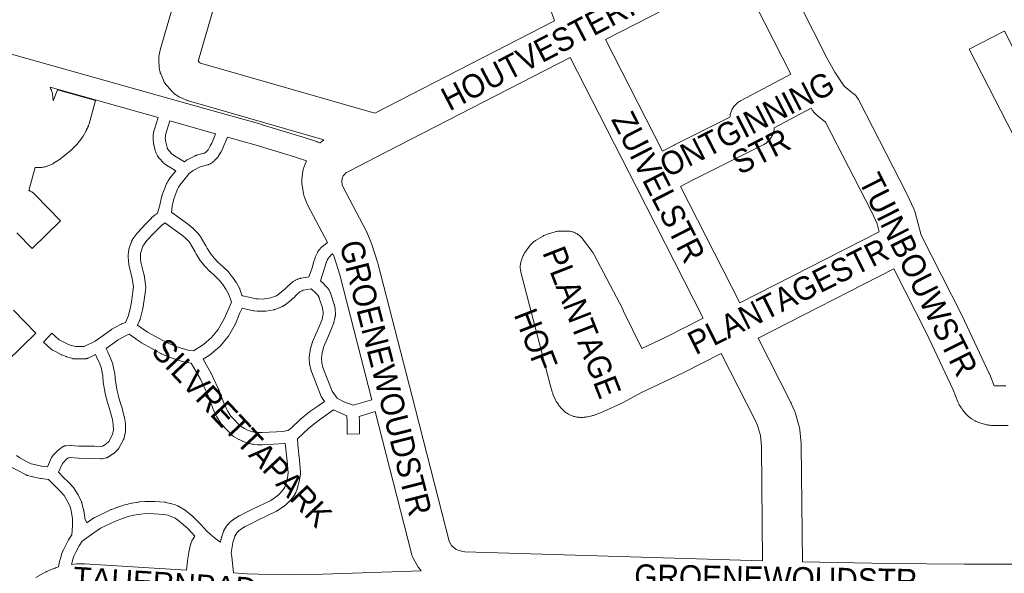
# Model space of a CAD drawing. Header units: metres. Extents: x 123819 to 142731, y 393440 to 405763.
# Tile 136 of 256: x 134286 to 134609, y 394400 to 394582. Entities that reach past the tile are written whole.
import ezdxf
from ezdxf.enums import TextEntityAlignment as Align

# ---------------------------------------------------------------- set-up
doc = ezdxf.new("R2010")
doc.units = ezdxf.units.M
doc.header["$MEASUREMENT"] = 0
for name, color, linetype, lineweight in [('gs-anno-wegen algemeen tekst', 7, 'Continuous', 0), ('gs-knt-fietspaden', 7, 'Continuous', 0), ('gs-knt-paden', 7, 'Continuous', 0), ('gs-knt-wegen algemeen', 7, 'Continuous', 0), ('gs-vlk-plantopografie wegen algemeen', 7, 'Continuous', 0)]:
    doc.layers.add(name, color=color, linetype=linetype, lineweight=lineweight)
doc.styles.add('1.25mm', font='arial.ttf', dxfattribs={"height": 0.002})
doc.styles.add('Style-Arial', font='arial.ttf')

msp = doc.modelspace()

# ---------------------------------------------------------------- linework, layer by layer
at = {"layer": 'gs-knt-fietspaden', "color": 7, "linetype": 'Continuous', "flags": 128}
for points in [[(134077.29, 394628.95), (134335.74, 394556.06), (134354.89, 394550.66), (134365.95, 394547.54), (134366.02, 394547.52), (134378.7, 394543.64), (134378.75, 394543.63), (134383.83, 394541.98), (134383.93, 394541.95), (134384, 394541.92), (134384.03, 394541.91), (134384.82, 394541.61), (134384.86, 394541.6), (134384.96, 394541.56)], [(134291.69, 394398.79), (134295.02, 394400.6), (134295.14, 394400.66), (134295.17, 394400.68), (134295.27, 394400.72), (134295.33, 394400.75), (134297.27, 394401.62), (134297.43, 394401.68), (134297.59, 394401.74), (134298.01, 394401.89), (134298.21, 394401.96), (134298.41, 394402.03), (134298.46, 394402.04), (134299.12, 394402.26)], [(134303.43, 394403.11), (134305.04, 394403.27), (134305.09, 394403.28), (134305.17, 394403.28), (134305.26, 394403.29), (134305.3, 394403.29), (134305.43, 394403.29), (134307.47, 394403.27), (134307.56, 394403.26), (134307.65, 394403.26), (134341.11, 394401.23)], [(134356.56, 394400.29), (134361.08, 394400.02), (134368.25, 394399.75), (134375.42, 394399.68), (134382.69, 394399.8), (134382.71, 394399.8), (134418.15, 394400.96)]]:
    msp.add_lwpolyline(points, dxfattribs=at)
at = {"layer": 'gs-knt-paden', "color": 7, "linetype": 'Continuous', "flags": 128}
for points in [[(134285.42, 394438.82), (134286.49, 394438.14), (134286.5, 394438.13), (134286.5, 394438.13), (134287.49, 394437.59), (134288.92, 394436.82), (134290.2, 394436.14), (134291.72, 394435.76), (134294, 394435.27), (134295.56, 394435.1), (134296.89, 394438.19), (134296.92, 394438.28), (134296.97, 394438.36), (134297.02, 394438.44), (134297.07, 394438.53), (134297.12, 394438.6), (134297.18, 394438.68), (134297.25, 394438.75), (134297.31, 394438.82), (134299.18, 394440.68), (134299.25, 394440.75), (134299.32, 394440.81), (134299.4, 394440.87), (134300.51, 394441.7), (134300.59, 394441.75), (134300.67, 394441.8), (134300.75, 394441.85), (134300.84, 394441.9), (134300.93, 394441.94), (134301.02, 394441.97), (134301.11, 394442), (134301.21, 394442.03), (134301.3, 394442.05), (134301.4, 394442.07), (134301.49, 394442.08), (134301.59, 394442.09), (134302.97, 394442.17), (134303.06, 394442.18), (134303.16, 394442.17), (134303.25, 394442.17), (134305.82, 394441.96), (134310.88, 394441.91), (134310.93, 394441.91), (134310.99, 394441.91), (134312.95, 394441.78), (134313.57, 394441.91), (134314.65, 394442.62), (134315.61, 394443.51), (134316.83, 394445.81), (134317.15, 394447.25), (134317.1, 394448.91), (134316.83, 394450.66), (134315.91, 394454.15), (134315.12, 394456.63), (134315.1, 394456.68), (134315.09, 394456.73), (134314.68, 394458.28), (134314.66, 394458.34), (134314.33, 394459.79), (134314.31, 394459.86), (134314.3, 394459.94), (134313.84, 394462.85), (134313.83, 394462.91), (134313.83, 394462.98), (134313.65, 394464.98), (134313.11, 394467.75), (134312.66, 394468.95), (134311.66, 394471.24), (134311.3, 394472), (134308.91, 394470.85), (134308.82, 394470.81), (134308.74, 394470.78), (134308.65, 394470.75), (134308.56, 394470.72), (134308.47, 394470.7), (134308.38, 394470.68), (134308.29, 394470.67), (134308.2, 394470.66), (134308.1, 394470.65), (134306.4, 394470.6), (134306.3, 394470.6), (134304.34, 394470.63), (134304.25, 394470.63), (134304.16, 394470.64), (134304.07, 394470.65), (134303.99, 394470.66), (134303.9, 394470.68), (134303.81, 394470.71), (134301.82, 394471.29), (134301.76, 394471.31), (134301.69, 394471.33), (134300.21, 394471.88), (134300.13, 394471.91), (134300.05, 394471.95), (134299.97, 394471.99), (134297.28, 394473.42), (134297.2, 394473.46), (134297.13, 394473.5), (134297.06, 394473.55), (134296.99, 394473.61), (134296.92, 394473.66), (134296.86, 394473.72), (134294.27, 394476.12, -0.329977), (134294.27, 394476.13), (134296.99, 394479.06, -0.343091), (134297.01, 394479.06), (134299.4, 394476.84), (134301.74, 394475.6), (134303.02, 394475.13), (134304.68, 394474.64), (134306.31, 394474.62), (134307.55, 394474.66), (134311.22, 394476.42), (134316.44, 394480.19), (134316.51, 394480.23), (134316.58, 394480.28), (134316.65, 394480.32), (134319.71, 394482), (134319.78, 394482.04), (134319.86, 394482.07), (134319.93, 394482.11), (134321.15, 394482.59), (134322.09, 394484.85), (134322.75, 394487.63), (134323.1, 394489.19), (134323.59, 394492.74), (134323.74, 394494.22), (134323.73, 394494.35), (134323.26, 394497.49), (134322.57, 394500.11), (134322.55, 394500.17), (134322.54, 394500.22), (134322.26, 394501.61), (134322.24, 394501.69), (134322.23, 394501.77), (134322.1, 394502.79), (134322.1, 394502.88), (134322.01, 394503.98), (134322.01, 394504.06), (134322.01, 394504.15), (134322.01, 394504.71), (134322.02, 394504.77), (134322.02, 394504.84), (134322.08, 394505.56), (134322.08, 394505.64), (134322.09, 394505.72), (134322.19, 394506.31), (134322.2, 394506.39), (134322.22, 394506.47), (134322.24, 394506.55), (134322.27, 394506.63), (134323.1, 394509.13), (134323.14, 394509.23), (134323.18, 394509.32), (134323.22, 394509.41), (134323.27, 394509.49), (134323.32, 394509.58), (134323.37, 394509.66), (134324.98, 394511.93), (134325.04, 394512.01), (134325.1, 394512.08), (134325.16, 394512.15), (134327.77, 394514.9), (134327.78, 394514.92), (134329.63, 394516.82), (134329.69, 394516.88), (134330.36, 394517.51), (134330.42, 394517.56), (134330.49, 394517.61), (134330.55, 394517.66), (134331.51, 394518.37), (134331.57, 394518.41), (134331.62, 394518.44), (134332.5, 394521.49), (134332.52, 394521.59), (134333.1, 394524.18), (134333.12, 394524.27), (134333.15, 394524.35), (134333.17, 394524.43), (134334.21, 394527.25), (134334.24, 394527.33), (134334.55, 394528.06), (134334.58, 394528.15), (134334.63, 394528.23), (134334.67, 394528.31), (134335.11, 394529.04), (134335.16, 394529.12), (134335.69, 394529.93), (134335.74, 394529.99), (134335.79, 394530.06), (134337.6, 394532.38), (134335.11, 394533.85), (134335.03, 394533.9), (134334.95, 394533.96), (134333.77, 394534.82), (134333.7, 394534.87), (134333.64, 394534.92), (134333.58, 394534.97), (134333.52, 394535.03), (134333.47, 394535.09), (134332.26, 394536.41), (134332.2, 394536.49), (134332.14, 394536.56), (134332.08, 394536.64), (134331.63, 394537.31), (134331.58, 394537.38), (134331.54, 394537.45), (134331.51, 394537.52), (134331.18, 394538.14), (134331.15, 394538.22), (134331.12, 394538.29), (134331.09, 394538.37), (134331.06, 394538.45), (134330.91, 394538.9), (134330.9, 394538.96), (134330.88, 394539.02), (134330.38, 394540.98), (134330.37, 394541.06), (134330.35, 394541.14), (134330.34, 394541.22), (134330.33, 394541.3), (134330.18, 394543), (134330.17, 394543.08), (134330.17, 394543.16), (134330.17, 394543.24), (134330.19, 394543.9), (134330.2, 394543.97), (134330.2, 394544.05), (134330.21, 394544.13), (134330.31, 394544.76), (134330.32, 394544.83), (134330.33, 394544.9), (134330.35, 394544.98), (134330.37, 394545.05), (134330.78, 394546.4), (134331.83, 394549.87)], [(134403, 394453.28), (134397.76, 394451.72), (134397.88, 394450.09), (134397.89, 394450.01), (134397.89, 394449.93), (134397.92, 394445.98, -0.326474), (134397.91, 394445.97), (134393.91, 394445.9, -0.32756), (134393.9, 394445.91), (134393.86, 394447.98), (134393.86, 394448.02), (134393.87, 394449.86), (134393.71, 394451.91), (134389.33, 394453.81), (134384, 394450.04), (134381.19, 394447.72), (134377.52, 394444.33), (134377.68, 394442.35), (134378.17, 394437.35), (134378.52, 394433.28), (134378.53, 394433.18), (134378.53, 394433.08), (134378.53, 394432.98), (134378.52, 394432.88), (134378.51, 394432.78), (134378.23, 394430.9), (134378.22, 394430.81), (134378.2, 394430.71), (134377.51, 394427.89), (134377.48, 394427.81), (134377.46, 394427.72), (134377.42, 394427.63), (134377.39, 394427.55), (134377, 394426.68), (134376.96, 394426.61), (134376.92, 394426.53), (134376.56, 394425.89), (134376.53, 394425.83), (134376.49, 394425.77), (134376.45, 394425.72), (134376.14, 394425.27), (134376.08, 394425.2), (134376.02, 394425.12), (134374.87, 394423.78), (134374.81, 394423.73), (134374.76, 394423.67), (134373.93, 394422.84), (134373.85, 394422.78), (134373.78, 394422.71), (134373.7, 394422.65), (134372.71, 394421.92), (134372.64, 394421.87), (134370.89, 394420.7), (134370.81, 394420.65), (134370.73, 394420.61), (134370.65, 394420.57), (134364.6, 394417.63), (134362.44, 394416.54), (134360.43, 394415.49), (134359.31, 394414.84), (134358.71, 394414.44), (134358.38, 394414.18), (134357.95, 394413.79), (134357.66, 394413.47), (134357.03, 394412.37), (134356.53, 394410.95), (134356.36, 394410.35), (134356.19, 394409.56), (134355.83, 394406.92), (134355.97, 394405.59), (134356.56, 394400.29)], [(134299.12, 394402.26), (134299.39, 394403.53), (134299.41, 394403.62), (134300.09, 394406.22), (134300.11, 394406.28), (134300.13, 394406.35), (134300.15, 394406.41), (134300.55, 394407.48), (134300.58, 394407.56), (134300.61, 394407.63), (134300.65, 394407.71), (134302.41, 394411.14), (134302.45, 394411.21), (134302.5, 394411.28), (134302.54, 394411.35), (134303.53, 394412.79), (134303.73, 394415.8), (134303.78, 394418.01), (134303.45, 394420.1), (134302.94, 394422.15), (134302.04, 394423.99), (134300.98, 394425.71), (134299.58, 394427.22), (134295.86, 394431.03), (134293.46, 394431.29), (134293.39, 394431.3), (134293.33, 394431.31), (134293.26, 394431.32), (134290.84, 394431.84), (134290.78, 394431.85), (134288.99, 394432.3), (134288.91, 394432.32), (134288.83, 394432.34), (134288.75, 394432.37), (134288.67, 394432.4), (134288.6, 394432.44), (134288.52, 394432.47), (134281.81, 394436.04, -0.357677)]]:
    msp.add_lwpolyline(points, format="xyb", dxfattribs=at)
for points in [[(134335.7, 394548.78), (134334.63, 394545.24), (134334.26, 394544.02), (134334.21, 394543.66), (134334.19, 394543.24), (134334.32, 394541.81), (134334.76, 394540.06), (134334.84, 394539.83), (134335.03, 394539.46), (134335.33, 394539.01), (134336.3, 394537.95), (134337.24, 394537.26), (134337.24, 394537.26), (134337.24, 394537.26)], [(134354.57, 394543.46), (134353.22, 394540.1), (134353.19, 394540.03), (134353.15, 394539.96), (134352.52, 394538.68), (134352.48, 394538.6), (134352.43, 394538.53), (134351.55, 394537.07), (134351.5, 394536.99), (134351.44, 394536.91), (134351.39, 394536.84), (134351.33, 394536.77), (134350.48, 394535.82), (134350.42, 394535.76), (134350.36, 394535.7), (134350.3, 394535.65), (134350.03, 394535.41), (134349.96, 394535.35), (134349.88, 394535.3), (134349.81, 394535.24), (134349.09, 394534.78), (134349.02, 394534.73), (134348.95, 394534.7), (134348.88, 394534.66), (134348.43, 394534.44), (134348.35, 394534.4), (134348.26, 394534.36), (134348.17, 394534.33), (134348.08, 394534.3), (134345.67, 394533.64), (134343.33, 394532.45), (134342.01, 394531.48), (134339, 394527.64), (134338.53, 394526.94), (134338.2, 394526.37), (134337.96, 394525.82), (134336.99, 394523.17), (134336.46, 394520.8), (134336.2, 394518.7), (134336.37, 394518.62), (134336.44, 394518.58), (134336.51, 394518.54), (134336.59, 394518.49), (134336.66, 394518.44), (134341.91, 394514.6), (134341.97, 394514.56), (134343.24, 394513.55), (134343.32, 394513.49), (134343.39, 394513.43), (134343.45, 394513.36), (134344.72, 394512.03), (134344.78, 394511.96), (134344.83, 394511.9), (134345.64, 394510.9), (134345.69, 394510.83), (134345.74, 394510.76), (134345.78, 394510.69), (134346.08, 394510.21), (134346.12, 394510.15), (134347.51, 394507.69), (134347.54, 394507.63), (134347.57, 394507.58), (134347.89, 394506.93), (134348.98, 394505.24), (134350.22, 394503.66), (134351.58, 394502.23), (134353.06, 394500.94), (134353.11, 394500.9), (134353.16, 394500.85), (134354.89, 394499.15), (134354.94, 394499.09), (134354.99, 394499.04), (134355.04, 394498.98), (134356.27, 394497.46), (134356.32, 394497.39), (134356.37, 394497.32), (134357.46, 394495.69), (134357.5, 394495.63), (134357.54, 394495.57), (134358.52, 394493.8), (134358.56, 394493.72), (134358.6, 394493.63), (134358.63, 394493.54), (134359.34, 394491.57), (134359.48, 394491.32), (134361.64, 394490.82), (134363.89, 394490.33), (134364.62, 394490.27), (134366.02, 394490.24), (134366.76, 394490.27), (134368.86, 394490.63), (134370.05, 394491.08), (134370.63, 394491.34), (134371.66, 394492.02), (134372.91, 394493.02), (134373.4, 394493.45), (134374.54, 394494.59), (134374.59, 394494.64), (134375.38, 394495.39), (134375.43, 394495.43), (134375.47, 394495.47), (134375.89, 394495.82), (134375.96, 394495.87), (134376.03, 394495.92), (134376.11, 394495.97), (134376.18, 394496.02), (134376.81, 394496.38), (134376.86, 394496.4), (134376.92, 394496.43), (134377.41, 394496.68), (134377.48, 394496.71), (134377.55, 394496.74), (134377.62, 394496.77), (134377.7, 394496.79), (134378.38, 394497.01), (134378.47, 394497.03), (134378.55, 394497.05), (134378.64, 394497.07), (134380.23, 394497.35), (134380.31, 394497.36), (134381.29, 394497.5), (134381.82, 394498.92), (134382.44, 394500.79), (134382.82, 394502.2), (134382.85, 394502.28), (134383.34, 394503.8), (134383.37, 394503.89), (134383.4, 394503.97), (134383.67, 394504.61), (134383.69, 394504.66), (134383.71, 394504.71), (134384.12, 394505.53), (134384.16, 394505.61), (134384.2, 394505.68), (134384.24, 394505.75), (134384.29, 394505.82), (134384.7, 394506.38), (134384.73, 394506.43), (134384.76, 394506.47), (134385.36, 394507.14), (134386.01, 394507.76), (134386.71, 394508.32), (134387.41, 394508.78)], [(134337.24, 394537.26), (134340.48, 394535.35), (134341.08, 394535.79), (134341.15, 394535.84), (134341.22, 394535.89), (134341.29, 394535.93), (134341.37, 394535.97), (134344.04, 394537.32), (134344.11, 394537.35), (134344.19, 394537.38), (134344.26, 394537.41), (134344.33, 394537.44), (134344.41, 394537.46), (134346.82, 394538.13), (134347, 394538.21), (134347.5, 394538.54), (134347.57, 394538.6), (134348.21, 394539.31), (134348.95, 394540.54), (134349.42, 394541.49), (134349.52, 394541.68), (134350.68, 394544.56)], [(134328.4, 394479.35), (134334.58, 394475.94), (134336.88, 394474.97), (134339.36, 394474.07), (134342.06, 394473.37), (134343.48, 394473.2), (134346.74, 394475.34), (134349.33, 394477.62), (134351.5, 394480.23), (134353.54, 394483.78), (134355.9, 394489.26), (134355.68, 394489.9), (134354.92, 394492), (134354.07, 394493.54), (134353.09, 394495), (134351.98, 394496.36), (134350.38, 394497.95), (134348.87, 394499.26), (134348.8, 394499.33), (134348.73, 394499.39), (134347.23, 394500.97), (134347.18, 394501.03), (134347.13, 394501.09), (134347.08, 394501.14), (134345.78, 394502.8), (134345.72, 394502.87), (134345.67, 394502.95), (134344.44, 394504.85), (134344.39, 394504.93), (134344.35, 394505.02), (134343.99, 394505.75), (134342.61, 394508.18), (134342.42, 394508.48), (134341.75, 394509.31), (134340.64, 394510.48), (134339.51, 394511.38), (134334.42, 394515.1), (134334.11, 394515.25), (134333.81, 394515.07), (134333.03, 394514.5), (134332.48, 394513.98), (134330.67, 394512.12), (134328.18, 394509.49), (134326.82, 394507.58), (134326.13, 394505.52), (134326.08, 394505.16), (134326.03, 394504.59), (134326.03, 394504.19), (134326.1, 394503.23), (134326.21, 394502.34), (134326.47, 394501.08), (134327.17, 394498.41), (134327.19, 394498.34), (134327.21, 394498.27), (134327.22, 394498.2), (134327.72, 394494.87), (134327.73, 394494.79), (134327.74, 394494.7), (134327.77, 394494.32), (134327.77, 394494.24), (134327.77, 394494.16), (134327.77, 394494.07), (134327.76, 394493.99), (134327.59, 394492.3), (134327.58, 394492.22), (134327.07, 394488.55), (134327.06, 394488.46), (134327.04, 394488.38), (134326.67, 394486.73), (134326.66, 394486.72), (134325.95, 394483.69), (134325.92, 394483.59), (134325.89, 394483.5), (134325.86, 394483.41), (134325.82, 394483.32), (134325.78, 394483.23), (134325.48, 394482.66), (134325.12, 394481.72), (134326.89, 394480.35), (134328.4, 394479.35), (134328.4, 394479.35), (134328.4, 394479.35)], [(134389.16, 394505.12), (134389.06, 394505.06), (134388.65, 394504.73), (134388.27, 394504.37), (134387.92, 394503.98), (134387.65, 394503.61), (134387.35, 394502.99), (134387.13, 394502.48), (134385.11, 394496.24), (134386.26, 394495.19), (134386.32, 394495.13), (134386.37, 394495.07), (134387.32, 394494.05), (134387.38, 394493.98), (134387.43, 394493.91), (134387.73, 394493.52), (134387.77, 394493.45), (134387.82, 394493.38), (134387.86, 394493.31), (134387.9, 394493.24), (134387.94, 394493.17), (134388.32, 394492.36), (134388.35, 394492.3), (134388.38, 394492.23), (134388.61, 394491.63), (134388.63, 394491.57), (134388.65, 394491.51), (134389.61, 394488.47), (134389.63, 394488.39), (134389.65, 394488.32), (134389.66, 394488.24), (134389.88, 394487.13), (134389.89, 394487.06), (134389.95, 394486.65), (134389.96, 394486.58), (134389.97, 394486.5), (134389.98, 394486.43), (134390.01, 394485.7), (134390.01, 394485.62), (134390.01, 394485.55), (134389.99, 394484.96), (134389.98, 394484.88), (134389.98, 394484.81), (134389.97, 394484.73), (134389.89, 394484.24), (134389.88, 394484.18), (134389.87, 394484.11), (134389.52, 394482.52), (134389.5, 394482.43), (134389.47, 394482.35), (134389.44, 394482.26), (134389.41, 394482.18), (134388.06, 394478.91), (134388.05, 394478.88), (134386.25, 394474.67), (134385.65, 394472.6), (134385.4, 394470.88), (134385.52, 394469.34), (134385.92, 394467.81), (134388.99, 394459.97), (134390.54, 394457.71), (134392.81, 394456.53), (134395.87, 394455.36), (134402, 394457.17)], [(134371.54, 394487.35), (134370.11, 394486.8), (134370.02, 394486.77), (134369.92, 394486.74), (134369.83, 394486.72), (134369.73, 394486.7), (134367.3, 394486.28), (134367.22, 394486.27), (134367.13, 394486.26), (134367.04, 394486.26), (134366.11, 394486.22), (134366.06, 394486.22), (134366, 394486.22), (134364.47, 394486.25), (134364.4, 394486.25), (134364.32, 394486.26), (134363.4, 394486.34), (134363.32, 394486.35), (134363.24, 394486.36), (134363.16, 394486.38), (134360.75, 394486.9), (134360.67, 394486.92), (134359.39, 394487.25), (134359.06, 394486.59), (134358.67, 394485.69), (134357.9, 394483.75), (134357.88, 394483.7), (134357.18, 394482.07), (134357.14, 394481.98), (134357.09, 394481.89), (134354.9, 394478.07), (134354.86, 394478), (134354.81, 394477.94), (134354.77, 394477.87), (134354.72, 394477.81), (134352.32, 394474.93), (134352.27, 394474.87), (134352.21, 394474.81), (134352.16, 394474.76), (134352.1, 394474.71), (134349.28, 394472.23), (134349.21, 394472.17), (134349.14, 394472.12), (134349.06, 394472.06), (134346.64, 394470.47), (134349.26, 394465.8), (134349.29, 394465.74), (134349.32, 394465.69), (134349.93, 394464.42), (134349.94, 394464.39), (134351.8, 394460.38), (134351.83, 394460.31), (134351.86, 394460.24), (134353.5, 394455.88), (134354.26, 394454.22), (134354.63, 394453.55), (134355.67, 394451.79), (134358.84, 394448.45), (134360.19, 394447.69), (134361.18, 394447.22), (134362.76, 394446.66), (134363.03, 394446.59), (134363.46, 394446.52), (134364.7, 394446.42), (134365.92, 394446.43), (134373.01, 394446.78), (134373.79, 394446.91), (134374.43, 394447.06), (134374.98, 394447.44), (134375.62, 394447.99), (134378.47, 394450.69), (134378.52, 394450.73), (134378.57, 394450.77), (134381.5, 394453.2), (134381.57, 394453.25), (134381.65, 394453.31), (134384.21, 394455.07), (134386.4, 394456.65), (134385.55, 394457.89), (134385.5, 394457.97), (134385.45, 394458.05), (134385.41, 394458.13), (134385.37, 394458.21), (134385.33, 394458.29), (134382.13, 394466.45), (134382.11, 394466.53), (134382.08, 394466.6), (134382.06, 394466.68), (134381.58, 394468.52), (134381.56, 394468.59), (134381.55, 394468.67), (134381.53, 394468.75), (134381.52, 394468.83), (134381.37, 394470.79), (134381.36, 394470.87), (134381.36, 394470.96), (134381.36, 394471.04), (134381.37, 394471.13), (134381.38, 394471.21), (134381.69, 394473.32), (134381.71, 394473.41), (134381.73, 394473.5), (134381.75, 394473.59), (134382.42, 394475.91), (134382.44, 394475.98), (134382.47, 394476.06), (134382.5, 394476.14), (134384.35, 394480.46), (134385.63, 394483.55), (134385.93, 394484.91), (134385.97, 394485.22), (134385.99, 394485.61), (134385.96, 394486.15), (134385.92, 394486.4), (134385.74, 394487.37), (134384.83, 394490.25), (134384.65, 394490.71), (134384.39, 394491.27), (134384.3, 394491.39), (134383.45, 394492.31), (134382.1, 394493.55), (134380.89, 394493.39), (134379.47, 394493.13), (134379.05, 394493), (134378.75, 394492.85), (134378.32, 394492.61), (134378.09, 394492.41), (134377.36, 394491.74), (134376.21, 394490.58), (134376.17, 394490.53), (134376.12, 394490.49), (134375.54, 394489.98), (134375.5, 394489.94), (134375.46, 394489.91), (134374.07, 394488.8), (134374.01, 394488.75), (134373.94, 394488.7), (134372.81, 394487.95), (134372.74, 394487.9), (134372.67, 394487.86), (134372.59, 394487.82), (134372.51, 394487.78), (134371.65, 394487.39), (134371.6, 394487.37), (134371.55, 394487.35), (134371.54, 394487.35), (134371.54, 394487.35)], [(134332.72, 394472.37), (134326.38, 394475.87), (134326.32, 394475.91), (134326.25, 394475.96), (134324.61, 394477.04), (134324.55, 394477.08), (134324.49, 394477.13), (134322.38, 394478.75), (134321.54, 394478.42), (134318.69, 394476.85), (134314.78, 394474.04), (134315.31, 394472.91), (134315.35, 394472.83), (134316.34, 394470.6), (134316.37, 394470.52), (134316.94, 394469), (134316.97, 394468.92), (134316.99, 394468.84), (134317.01, 394468.76), (134317.03, 394468.67), (134317.61, 394465.64), (134317.62, 394465.57), (134317.63, 394465.5), (134317.64, 394465.44), (134317.82, 394463.41), (134318.26, 394460.63), (134318.57, 394459.28), (134318.96, 394457.81), (134319.75, 394455.33), (134319.77, 394455.28), (134319.78, 394455.23), (134320.74, 394451.58), (134320.76, 394451.52), (134320.77, 394451.45), (134320.78, 394451.38), (134321.09, 394449.41), (134321.1, 394449.33), (134321.11, 394449.25), (134321.12, 394449.16), (134321.18, 394447.12), (134321.18, 394447.03), (134321.18, 394446.95), (134321.17, 394446.87), (134321.16, 394446.78), (134321.15, 394446.7), (134321.13, 394446.62), (134320.69, 394444.64), (134320.67, 394444.56), (134320.65, 394444.48), (134320.62, 394444.4), (134320.59, 394444.31), (134320.55, 394444.24), (134320.52, 394444.16), (134318.99, 394441.29), (134318.95, 394441.22), (134318.9, 394441.14), (134318.84, 394441.07), (134318.79, 394440.99), (134318.73, 394440.93), (134318.66, 394440.86), (134318.6, 394440.8), (134317.25, 394439.56), (134317.19, 394439.5), (134317.13, 394439.45), (134317.06, 394439.4), (134317, 394439.36), (134315.48, 394438.35), (134315.4, 394438.3), (134315.32, 394438.26), (134315.23, 394438.22), (134315.15, 394438.18), (134315.06, 394438.14), (134314.97, 394438.11), (134314.88, 394438.09), (134314.79, 394438.07), (134313.52, 394437.79), (134313.43, 394437.77), (134313.34, 394437.76), (134313.25, 394437.75), (134313.15, 394437.75), (134313.06, 394437.75), (134312.97, 394437.75), (134310.78, 394437.89), (134305.71, 394437.94), (134305.64, 394437.94), (134305.57, 394437.95), (134303.06, 394438.15), (134302.43, 394438.11), (134301.92, 394437.73), (134300.42, 394436.24), (134299.18, 394433.36), (134300.8, 394431.65), (134302.43, 394430.05), (134302.5, 394429.99), (134304.06, 394428.3), (134304.13, 394428.23), (134304.19, 394428.15), (134304.24, 394428.07), (134304.3, 394427.99), (134305.51, 394426.01), (134305.56, 394425.93), (134305.6, 394425.85), (134306.65, 394423.73), (134306.68, 394423.65), (134306.72, 394423.57), (134306.74, 394423.49), (134306.77, 394423.4), (134306.79, 394423.32), (134307.37, 394420.98), (134307.39, 394420.89), (134307.41, 394420.81), (134307.78, 394418.46), (134307.79, 394418.37), (134307.8, 394418.28), (134307.8, 394418.19), (134308.47, 394416.72), (134310.79, 394418.35), (134310.86, 394418.39), (134310.93, 394418.44), (134311, 394418.48), (134311.08, 394418.51), (134316.42, 394421.09), (134316.51, 394421.13), (134316.6, 394421.16), (134318.54, 394421.88), (134318.62, 394421.91), (134320.86, 394422.64), (134320.94, 394422.67), (134321.03, 394422.69), (134323.06, 394423.16), (134323.12, 394423.18), (134323.18, 394423.19), (134325.5, 394423.58), (134325.56, 394423.59), (134325.62, 394423.6), (134327.48, 394423.79), (134327.57, 394423.8), (134327.66, 394423.8), (134327.75, 394423.8), (134330.7, 394423.72), (134330.78, 394423.72), (134334.06, 394423.48), (134334.15, 394423.48), (134334.23, 394423.46), (134334.32, 394423.45), (134335.82, 394423.14), (134335.92, 394423.12), (134337.13, 394422.75), (134338.31, 394422.28), (134339.44, 394421.71), (134340.52, 394421.04), (134340.59, 394420.99), (134340.66, 394420.93), (134342.66, 394419.29), (134342.71, 394419.25), (134342.76, 394419.21), (134344.48, 394417.6), (134344.54, 394417.54), (134344.59, 394417.48), (134345.8, 394416.16), (134347.85, 394414.01), (134348.75, 394413.12), (134350.28, 394411.79), (134351.75, 394410.73), (134352.26, 394410.4), (134352.44, 394411.26), (134352.46, 394411.31), (134352.47, 394411.37), (134352.67, 394412.09), (134352.69, 394412.16), (134352.71, 394412.22), (134353.3, 394413.88), (134353.33, 394413.97), (134353.37, 394414.05), (134353.41, 394414.13), (134353.45, 394414.21), (134354.28, 394415.65), (134354.32, 394415.73), (134354.37, 394415.8), (134354.42, 394415.86), (134354.47, 394415.93), (134354.52, 394415.99), (134355.02, 394416.55), (134355.06, 394416.6), (134355.11, 394416.65), (134355.16, 394416.7), (134355.72, 394417.2), (134355.78, 394417.25), (134355.83, 394417.3), (134356.29, 394417.66), (134356.36, 394417.71), (134356.43, 394417.76), (134357.15, 394418.23), (134357.19, 394418.26), (134357.24, 394418.29), (134358.45, 394418.99), (134358.52, 394419.03), (134360.58, 394420.11), (134360.62, 394420.13), (134362.82, 394421.23), (134362.83, 394421.24), (134368.77, 394424.12), (134370.37, 394425.19), (134371.2, 394425.8), (134371.87, 394426.47), (134372.91, 394427.67), (134373.11, 394427.95), (134373.37, 394428.42), (134373.65, 394429.03), (134374.27, 394431.58), (134374.5, 394433.12), (134374.17, 394436.99), (134373.68, 394441.91), (134373.56, 394442.8), (134373.54, 394442.8), (134373.47, 394442.79), (134373.4, 394442.78), (134373.32, 394442.77), (134366.07, 394442.41), (134365.99, 394442.41), (134364.64, 394442.4), (134364.55, 394442.4), (134364.46, 394442.41), (134363.05, 394442.52), (134362.96, 394442.53), (134362.88, 394442.54), (134362.29, 394442.64), (134362.21, 394442.65), (134362.14, 394442.67), (134361.69, 394442.78), (134361.6, 394442.81), (134361.51, 394442.84), (134359.74, 394443.46), (134359.67, 394443.49), (134359.6, 394443.52), (134359.53, 394443.55), (134358.39, 394444.1), (134358.33, 394444.13), (134358.28, 394444.16), (134356.61, 394445.09), (134356.53, 394445.14), (134356.46, 394445.18), (134356.39, 394445.23), (134356.32, 394445.29), (134356.25, 394445.34), (134356.19, 394445.4), (134356.13, 394445.46), (134352.59, 394449.19), (134352.53, 394449.26), (134352.48, 394449.33), (134352.42, 394449.4), (134352.37, 394449.47), (134352.32, 394449.55), (134351.15, 394451.53), (134351.12, 394451.58), (134350.7, 394452.35), (134350.66, 394452.41), (134350.63, 394452.48), (134349.81, 394454.27), (134349.78, 394454.33), (134349.76, 394454.4), (134348.12, 394458.76), (134346.3, 394462.69), (134345.72, 394463.89), (134342.72, 394469.24), (134341.45, 394469.4), (134341.36, 394469.41), (134341.28, 394469.42), (134341.19, 394469.44), (134338.26, 394470.2), (134338.19, 394470.22), (134338.13, 394470.24), (134338.07, 394470.26), (134335.46, 394471.21), (134335.37, 394471.25), (134332.92, 394472.27), (134332.86, 394472.3), (134332.79, 394472.33), (134332.73, 394472.37), (134332.73, 394472.37), (134332.72, 394472.37)], [(134341.11, 394401.23), (134341.43, 394404.21), (134341.44, 394404.27), (134341.45, 394404.33), (134341.91, 394407.03), (134341.93, 394407.11), (134342.48, 394409.62), (134342.49, 394409.7), (134342.51, 394409.77), (134342.54, 394409.84), (134342.56, 394409.91), (134342.89, 394410.76), (134342.92, 394410.84), (134342.95, 394410.92), (134342.99, 394410.99), (134343.03, 394411.07), (134343.08, 394411.14), (134343.87, 394412.36), (134341.68, 394414.72), (134340.06, 394416.23), (134338.18, 394417.77), (134337.43, 394418.23), (134336.64, 394418.62), (134335.81, 394418.95), (134334.97, 394419.21), (134333.64, 394419.48), (134330.54, 394419.7), (134327.77, 394419.78), (134326.11, 394419.6), (134323.9, 394419.23), (134322.03, 394418.8), (134319.91, 394418.1), (134318.08, 394417.42), (134312.97, 394414.96), (134310.78, 394413.43), (134306.96, 394410.67), (134305.93, 394409.18), (134304.87, 394407.13), (134304.28, 394405.98), (134303.96, 394405.11), (134303.43, 394403.11)]]:
    msp.add_lwpolyline(points, dxfattribs=at)
at = {"layer": 'gs-knt-wegen algemeen', "color": 7, "linetype": 'Continuous', "flags": 128}
for points in [[(134461.91, 394581.59), (134436.85, 394654.31), (134433.49, 394664.14)], [(134386.24, 394542.54), (134341.77, 394555.36), (134341.54, 394555.43), (134341.32, 394555.51), (134341.1, 394555.59), (134339.68, 394556.18), (134339.39, 394556.3), (134339.11, 394556.44), (134338.83, 394556.6), (134338.56, 394556.77), (134337.58, 394557.42), (134337.35, 394557.58), (134337.13, 394557.74), (134336.92, 394557.92), (134336.72, 394558.1), (134336.52, 394558.29), (134336.33, 394558.49), (134334.76, 394560.25), (134334.55, 394560.48), (134334.36, 394560.73), (134334.18, 394560.99), (134334.01, 394561.26), (134333.85, 394561.53), (134333.71, 394561.81), (134333.58, 394562.1), (134332.68, 394564.27), (134332.56, 394564.57), (134332.47, 394564.86), (134332.38, 394565.17), (134332.31, 394565.47), (134332.26, 394565.78), (134332.21, 394566.09), (134332.19, 394566.41), (134332.06, 394568.76), (134332.05, 394569.04), (134332.05, 394569.31), (134332.06, 394569.59), (134332.09, 394569.86), (134332.12, 394570.13), (134332.17, 394570.41), (134332.4, 394571.56), (134332.46, 394571.83), (134332.54, 394572.1), (134346.15, 394619.1)], [(134533.87, 394603.96), (134551.27, 394569.52)], [(134522.3, 394597.99), (134478.64, 394575.55)], [(134539.42, 394564.1), (134522.3, 394597.99)], [(134402.9, 394551.29), (134461.91, 394581.59)], [(134478.64, 394575.55), (134497.35, 394538.81)], [(134467.06, 394569.6), (134406.57, 394538.54), (134406.56, 394538.54), (134406.56, 394538.54)], [(134510.7, 394483.98), (134488.76, 394527.01), (134488.75, 394527.01), (134467.06, 394569.6)], [(134551.27, 394569.52), (134553.87, 394564.79), (134556.89, 394560.18), (134560.03, 394557.68), (134560.26, 394557.49), (134560.49, 394557.28), (134560.71, 394557.06), (134560.91, 394556.83), (134561.11, 394556.59), (134561.29, 394556.35), (134561.46, 394556.09), (134561.62, 394555.83), (134561.77, 394555.56), (134577.54, 394524.78), (134577.65, 394524.55), (134579.83, 394519.84), (134579.95, 394519.57), (134580.06, 394519.29), (134580.15, 394519.01), (134580.23, 394518.72), (134582.17, 394511.19), (134595.57, 394484.91), (134595.67, 394484.71), (134604.53, 394465.83), (134604.62, 394465.64), (134604.7, 394465.45), (134606.15, 394461.78), (134610, 394461.78)], [(134497.35, 394538.81), (134501.15, 394540.83), (134501.28, 394540.89), (134519.47, 394550), (134519.48, 394550.23), (134519.52, 394550.54), (134519.58, 394550.86), (134519.65, 394551.17), (134519.74, 394551.47), (134519.84, 394551.78), (134519.95, 394552.07), (134520.08, 394552.37), (134520.23, 394552.65), (134520.39, 394552.93), (134520.56, 394553.2), (134520.74, 394553.46), (134520.94, 394553.71), (134521.15, 394553.95), (134521.37, 394554.18), (134521.6, 394554.4), (134521.84, 394554.61), (134522.09, 394554.8), (134522.36, 394554.99), (134522.63, 394555.16), (134522.9, 394555.31), (134539.42, 394564.1)], [(134546.09, 394552.9), (134533.97, 394546.45), (134533.97, 394546.44), (134533.94, 394546.13), (134533.91, 394545.82), (134533.86, 394545.51), (134533.79, 394545.2), (134533.71, 394544.9), (134533.61, 394544.6), (134533.5, 394544.3), (134533.38, 394544.01), (134533.24, 394543.73), (134533.09, 394543.46), (134532.92, 394543.19), (134532.75, 394542.93), (134532.56, 394542.68), (134532.36, 394542.44), (134532.14, 394542.21), (134531.92, 394541.98), (134531.69, 394541.77), (134531.44, 394541.58), (134531.19, 394541.39), (134530.93, 394541.22), (134530.66, 394541.06), (134530.38, 394540.91), (134507.18, 394529.28), (134503.27, 394527.21)], [(134568.44, 394512.31), (134567.77, 394514.9), (134565.89, 394518.95), (134550.82, 394548.37), (134547.96, 394550.65), (134547.73, 394550.84), (134547.51, 394551.04), (134547.3, 394551.25), (134547.11, 394551.47), (134546.92, 394551.69), (134546.74, 394551.93), (134546.57, 394552.17), (134546.09, 394552.9)], [(134384.96, 394541.56), (134385.77, 394542.2), (134385.99, 394542.37), (134386.2, 394542.52), (134386.24, 394542.54)], [(134387.41, 394508.78), (134380.9, 394521.23), (134380.77, 394521.48), (134380.66, 394521.73), (134379.96, 394523.4), (134379.85, 394523.68), (134379.75, 394523.97), (134379.67, 394524.26), (134379.6, 394524.55), (134379.54, 394524.85), (134379.08, 394527.63), (134379.04, 394527.94), (134379.01, 394528.24), (134378.99, 394528.55), (134378.99, 394528.86), (134379.01, 394529.16), (134379.04, 394529.47), (134379.37, 394532.27), (134379.41, 394532.57), (134379.47, 394532.87), (134379.54, 394533.17), (134379.63, 394533.47), (134379.73, 394533.76), (134379.84, 394534.04), (134380.53, 394535.67)], [(134393.58, 394531.91), (134393.27, 394531.53), (134392.55, 394530.67), (134392.19, 394529.81), (134392.07, 394528.86), (134392.26, 394527.74), (134392.56, 394527.02), (134400.09, 394512.64), (134400.18, 394512.46), (134400.23, 394512.35), (134400.31, 394512.17), (134401.66, 394508.99), (134401.77, 394508.72), (134401.87, 394508.44), (134403.95, 394502), (134404.01, 394501.81), (134404.06, 394501.62), (134415.05, 394458.7), (134427.34, 394410.75), (134428.12, 394409.34), (134428.31, 394409.11), (134429.66, 394408.02), (134429.93, 394407.87), (134431.66, 394407.34), (134432.44, 394407.26), (134530.19, 394404.28)], [(134503.27, 394527.21), (134522.75, 394489.01)], [(134516.61, 394472.38), (134504.08, 394465.97), (134503.9, 394465.88), (134490.41, 394459.51), (134484.16, 394456.16), (134483.98, 394456.07), (134483.81, 394455.99), (134477.94, 394453.27), (134477.71, 394453.18), (134477.49, 394453.09), (134474.89, 394452.12), (134474.64, 394452.03), (134474.39, 394451.95), (134474.13, 394451.88), (134472.82, 394451.57), (134472.52, 394451.51), (134472.22, 394451.46), (134471.91, 394451.42), (134471.61, 394451.4), (134471.3, 394451.39), (134470.25, 394451.39), (134469.96, 394451.4), (134469.67, 394451.42), (134469.38, 394451.45), (134469.09, 394451.49), (134468.81, 394451.55), (134468.53, 394451.62), (134468.25, 394451.7), (134467.98, 394451.8), (134467.71, 394451.91), (134466.97, 394452.22), (134466.69, 394452.34), (134466.43, 394452.48), (134466.16, 394452.63), (134465.91, 394452.79), (134465.66, 394452.96), (134465.43, 394453.14), (134465.2, 394453.34), (134464.98, 394453.54), (134464.12, 394454.37), (134463.9, 394454.59), (134463.7, 394454.82), (134463.5, 394455.06), (134463.32, 394455.3), (134463.15, 394455.56), (134462.61, 394456.42), (134462.48, 394456.63), (134462.35, 394456.86), (134462.24, 394457.08), (134462.13, 394457.31), (134461.39, 394459.02), (134461.29, 394459.28), (134461.19, 394459.54), (134461.11, 394459.8), (134460.25, 394462.79), (134460.2, 394462.97), (134450.86, 394499.11), (134450.79, 394499.41), (134450.73, 394499.71), (134450.69, 394500.01), (134450.67, 394500.32), (134450.65, 394500.62), (134450.65, 394500.93), (134450.67, 394501.24), (134450.7, 394501.54), (134450.75, 394501.85), (134450.81, 394502.15), (134450.88, 394502.44), (134450.97, 394502.74), (134451.07, 394503.03), (134451.54, 394504.28), (134451.65, 394504.57), (134451.78, 394504.85), (134451.92, 394505.12), (134452.08, 394505.39), (134452.24, 394505.64), (134452.42, 394505.89), (134453.83, 394507.77), (134454.02, 394508.02), (134454.23, 394508.25), (134454.45, 394508.48), (134454.67, 394508.7), (134454.91, 394508.9), (134455.16, 394509.1), (134455.42, 394509.28), (134455.68, 394509.45), (134458.16, 394510.94), (134458.44, 394511.09), (134458.72, 394511.23), (134459.01, 394511.36), (134459.3, 394511.48), (134459.6, 394511.58), (134461.8, 394512.26), (134462.1, 394512.34), (134462.4, 394512.41), (134462.7, 394512.46), (134463, 394512.5), (134463.3, 394512.53), (134463.61, 394512.54), (134465.81, 394512.58), (134466.12, 394512.58), (134466.42, 394512.56), (134466.73, 394512.53), (134467.03, 394512.49), (134467.33, 394512.43), (134467.63, 394512.36), (134467.92, 394512.27), (134468.21, 394512.17), (134468.49, 394512.06), (134468.77, 394511.93), (134469.04, 394511.79), (134469.3, 394511.64), (134469.56, 394511.47), (134469.81, 394511.3), (134470.05, 394511.11), (134470.28, 394510.91), (134470.51, 394510.7), (134470.72, 394510.48), (134470.92, 394510.25), (134471.11, 394510.01), (134474.24, 394505.89), (134474.4, 394505.67), (134474.55, 394505.44), (134474.69, 394505.2), (134474.82, 394504.96), (134484.37, 394486.66), (134484.46, 394486.49), (134484.46, 394486.49), (134484.46, 394486.48)], [(134522.75, 394489.01), (134568.44, 394512.31)], [(134402, 394457.17), (134391.5, 394498.19), (134389.57, 394504.16), (134389.16, 394505.12)], [(134573.2, 394500.12), (134528.66, 394477.41)], [(134610.75, 394448.76), (134605.16, 394448.76), (134604.85, 394448.77), (134604.54, 394448.79), (134604.23, 394448.83), (134603.92, 394448.88), (134603.62, 394448.95), (134603.32, 394449.03), (134601.4, 394449.59), (134601.1, 394449.69), (134600.81, 394449.8), (134600.52, 394449.93), (134600.23, 394450.07), (134599.96, 394450.22), (134598.72, 394450.94), (134598.47, 394451.09), (134598.24, 394451.25), (134598.01, 394451.42), (134597.79, 394451.6), (134597.58, 394451.79), (134597.37, 394451.99), (134597.18, 394452.19), (134596.99, 394452.41), (134595.8, 394453.84), (134595.64, 394454.05), (134595.49, 394454.25), (134595.34, 394454.47), (134595.21, 394454.69), (134594.69, 394455.55), (134594.57, 394455.78), (134594.45, 394456), (134594.34, 394456.24), (134594.25, 394456.47), (134592.66, 394460.48), (134583.93, 394479.08), (134573.2, 394500.12)], [(134484.46, 394486.48), (134490.53, 394473.96), (134498.24, 394477.61), (134510.7, 394483.98)], [(134528.66, 394477.41), (134539.43, 394456.26), (134539.51, 394456.11), (134539.58, 394455.95), (134540.64, 394453.58), (134540.75, 394453.3), (134540.86, 394453.01), (134540.95, 394452.71), (134542.17, 394448.42), (134542.25, 394448.14), (134542.31, 394447.85), (134542.36, 394447.57), (134542.39, 394447.28), (134542.83, 394442.83), (134542.85, 394442.54), (134542.86, 394442.25), (134543.22, 394403.94)], [(134530.19, 394404.28), (134529.85, 394441.84), (134529.49, 394445.41), (134528.55, 394448.7), (134527.75, 394450.5), (134516.61, 394472.38)], [(134418.15, 394400.96), (134417.77, 394401.42), (134417.57, 394401.66), (134417.38, 394401.92), (134417.21, 394402.18), (134417.05, 394402.45), (134415.55, 394405.15), (134415.42, 394405.4), (134415.3, 394405.65), (134415.19, 394405.91), (134415.09, 394406.17), (134415.01, 394406.44), (134414.93, 394406.7), (134403, 394453.28)], [(134543.22, 394403.94), (134571.67, 394403.35), (134596.4, 394403.13), (134628.36, 394403.18), (134631.33, 394403.4), (134637.61, 394404.41), (134640.55, 394405.22), (134642.02, 394405.97), (134642.95, 394406.72), (134643.52, 394407.54), (134643.56, 394407.66), (134643.62, 394407.92), (134643.68, 394409.19), (134643.2, 394450.51)]]:
    msp.add_lwpolyline(points, dxfattribs=at)
for points in [[(134371.89, 394661.04), (134360.47, 394621.72), (134400.7, 394610.05, -0.384556), (134400.71, 394610.04), (134397.08, 394597.55, -0.384555), (134397.07, 394597.55), (134356.84, 394609.22), (134345.12, 394568.74), (134345.1, 394568.67), (134345.13, 394568.25), (134345.18, 394568.13), (134345.37, 394567.91), (134345.72, 394567.77), (134402.9, 394551.29)], [(134653.1, 394465.63), (134633.42, 394503.24), (134606.23, 394556.14), (134597.91, 394572.32, -0.369011), (134597.92, 394572.34), (134609.48, 394578.28, -0.36901), (134609.5, 394578.27), (134614.84, 394567.87)], [(134296.38, 394559.87), (134296.68, 394559.21), (134296.8, 394558.95), (134296.9, 394558.67), (134296.99, 394558.4), (134297.07, 394558.12), (134297.14, 394557.83), (134297.19, 394557.55), (134297.23, 394557.26), (134297.26, 394556.97), (134297.37, 394555.39), (134298.8, 394558.98, -0.346686), (134298.81, 394558.99), (134311.32, 394555.44, -0.384552), (134311.33, 394555.43), (134309.16, 394547.8), (134309.1, 394547.59), (134309.03, 394547.39), (134308.96, 394547.18), (134308.91, 394547.07), (134308.87, 394546.96), (134308.82, 394546.86), (134308.78, 394546.75), (134308.73, 394546.64), (134308.68, 394546.53), (134308.64, 394546.42), (134308.59, 394546.31), (134308.54, 394546.21), (134308.49, 394546.1), (134308.44, 394545.99), (134308.39, 394545.89), (134308.34, 394545.78), (134308.29, 394545.68), (134308.24, 394545.57), (134308.18, 394545.45), (134307.25, 394543.8), (134306.17, 394542.25), (134306.09, 394542.15), (134306.02, 394542.06), (134305.95, 394541.96), (134305.87, 394541.87), (134305.8, 394541.78), (134305.73, 394541.69), (134305.65, 394541.6), (134305.58, 394541.51), (134305.5, 394541.42), (134305.42, 394541.33), (134305.35, 394541.24), (134305.27, 394541.15), (134305.19, 394541.06), (134305.11, 394540.98), (134305.04, 394540.89), (134304.96, 394540.8), (134304.94, 394540.79), (134304.86, 394540.7), (134304.78, 394540.61), (134304.7, 394540.53), (134304.62, 394540.44), (134304.54, 394540.36), (134304.45, 394540.27), (134304.37, 394540.19), (134304.29, 394540.11), (134304.2, 394540.03), (134304.12, 394539.94), (134304.03, 394539.86), (134303.95, 394539.78), (134303.86, 394539.7), (134303.78, 394539.62), (134303.69, 394539.54), (134303.6, 394539.46), (134303.38, 394539.27), (134299.91, 394536.4), (134299.68, 394536.22), (134299.44, 394536.05), (134299.2, 394535.89), (134297.5, 394534.84), (134297.27, 394534.7), (134297.03, 394534.57), (134296.79, 394534.45), (134295.98, 394534.08), (134295.7, 394533.96), (134295.43, 394533.86), (134295.15, 394533.76), (134294.86, 394533.68), (134294.58, 394533.62), (134294.28, 394533.56), (134293.99, 394533.52), (134293.7, 394533.5), (134292.95, 394533.45), (134292.69, 394533.43), (134292.43, 394533.43), (134292.17, 394533.44), (134291.91, 394533.46), (134291.65, 394533.49), (134291.53, 394533.5), (134289.39, 394525.93), (134289.58, 394525.85), (134289.84, 394525.72), (134290.1, 394525.58), (134290.36, 394525.42), (134290.6, 394525.26), (134290.84, 394525.08), (134291.07, 394524.89), (134291.29, 394524.7), (134291.51, 394524.49), (134299.83, 394515.97, -0.374087), (134299.83, 394515.95), (134290.53, 394506.87, -0.374087), (134290.52, 394506.87), (134285.47, 394512.03)], [(134406.56, 394538.54), (134394.57, 394532.3), (134393.46, 394531.68, -0.739191), (134393.45, 394531.7), (134393.58, 394531.91)], [(134284.36, 394486.58), (134291.73, 394479.03, -0.374087), (134291.73, 394479.02), (134282.43, 394469.93, -0.374085)]]:
    msp.add_lwpolyline(points, format="xyb", dxfattribs=at)
at = {"layer": 'gs-vlk-plantopografie wegen algemeen', "color": 7, "linetype": 'Continuous', "flags": 128}
for points in [[(134331.83, 394549.87), (134296.38, 394559.87)], [(134350.68, 394544.56), (134335.7, 394548.78)], [(134380.53, 394535.67), (134376.62, 394536.94), (134364, 394540.8), (134354.57, 394543.46)]]:
    msp.add_lwpolyline(points, dxfattribs=at)

# ---------------------------------------------------------------- texts
at = {"layer": 'gs-anno-wegen algemeen tekst', "color": 7, "style": 'Style-Arial', "width": 0.909091}
for s, rotation, p in [('HOUTVESTERIJSTR', 27.5362, (134467.31, 394577)), ('ONTGINNING', 27.1928, (134525.04, 394547.69)), ('ZUIVELSTR', 297.0284, (134496.04, 394527.04)), ('STR', 27.1928, (134529.61, 394538.8)), ('TUINBOUWSTR', 296.7239, (134581.28, 394498.3)), ('PLANTAGESTR', 26.4677, (134538.57, 394491.18)), ('GROENEWOUDSTR', 284.3662, (134406.55, 394464.33)), ('PLANTAGE', 291.3453, (134470.9, 394482.64)), ('HOF', 291.3453, (134455.77, 394476.91)), ('SILVRETTAPARK', 313.1812, (134359.34, 394446.39)), ('GROENEWOUDSTR', 359.0084, (134534.52, 394398.5))]:
    msp.add_text(s, height=7.7, rotation=rotation, dxfattribs=at).set_placement(p, align=Align.MIDDLE_CENTER)
at = {"layer": 'gs-anno-wegen algemeen tekst', "color": 7, "insert": (134334.1, 394396.97), "char_height": 7, "attachment_point": 5, "rotation": 356.5281, "line_spacing_factor": 0.6, "style": '1.25mm'}
msp.add_mtext('TAUERNPAD', dxfattribs=at)

doc.saveas('drawing.dxf')
